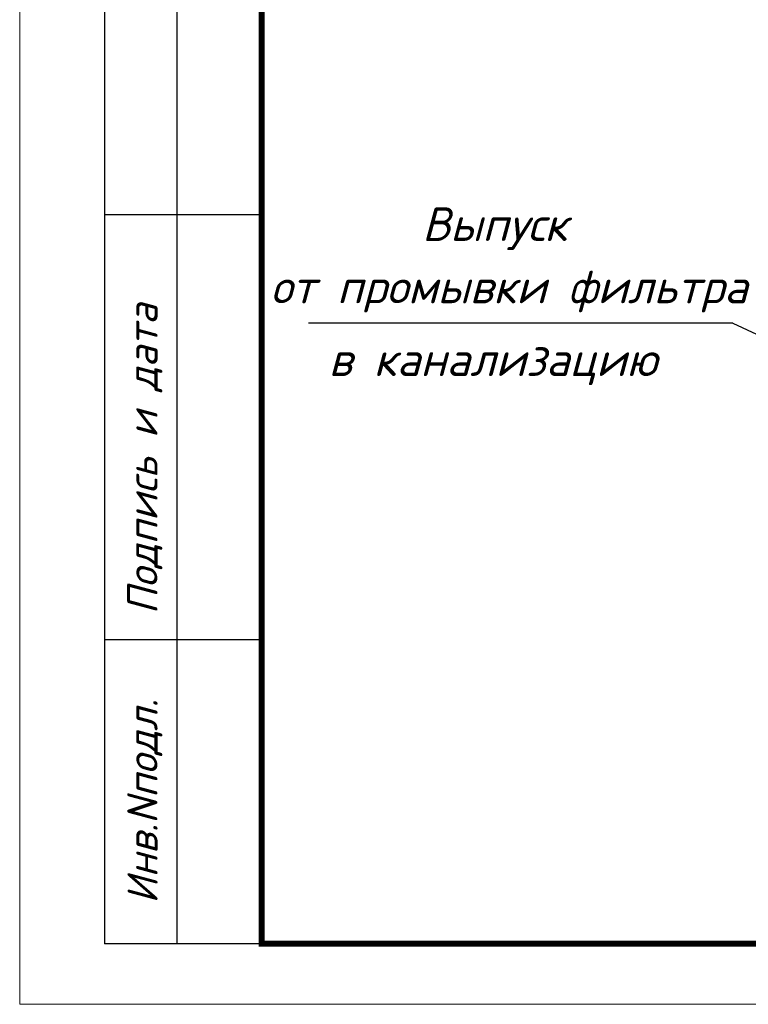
# Model space of a CAD drawing. Extents: x 4114239 to 5838486, y 780458 to 1383318.
# Tile 75 of 231: x 4308800 to 4314824, y 1082284 to 1090416. Entities that reach past the tile are written whole.
import ezdxf

# ---------------------------------------------------------------- set-up
doc = ezdxf.new("R2010")
doc.units = 0
doc.header["$MEASUREMENT"] = 0
doc.layers.add('02', color=7, linetype='Continuous')
doc.layers.add('линия40', color=7, linetype='Continuous', lineweight=5)
doc.layers.add('Основные', color=160, linetype='Continuous', lineweight=40)
doc.styles.add('ГОСТ 250', font='isocpeui.ttf', dxfattribs={"height": 300})

msp = doc.modelspace()

# ---------------------------------------------------------------- linework, layer by layer
at = {"color": 0}
for p, q in [((4309500.1811, 1091303.5615), (4309500.1811, 1082783.5615)), ((4310100.1811, 1091303.5615), (4310100.1811, 1082783.5615)), ((4310800.1811, 1088803.5615), (4309500.1811, 1088803.5615)), ((4310796.5164, 1082777.1331), (4310796.5164, 1087347.1331)), ((4310800.1811, 1085293.5615), (4309500.1811, 1085293.5615)), ((4310800.1811, 1082783.5615), (4309500.1811, 1082783.5615))]:
    msp.add_line(p, q, dxfattribs=at)
at = {"ltscale": 100}
msp.add_line((4314695.7565, 1087910.6988), (4311187.0708, 1087910.6988), dxfattribs=at)
at = {"layer": '02'}
msp.add_line((4314695.7565, 1087910.6988), (4315453.0965, 1087554.8646), dxfattribs=at)
at = {"layer": 'линия40', "ltscale": 3}
for p, q in [((4308800.1811, 1082283.5615), (4308800.1811, 1124283.5615)), ((4310800.1811, 1082783.5615), (4310800.1811, 1123783.5615)), ((4310800.1811, 1123783.5615), (4310800.1811, 1082783.5615)), ((4310800.1811, 1123783.5615), (4310800.1811, 1082783.5615)), ((4367700.1811, 1082783.5615), (4310800.1811, 1082783.5615)), ((4368200.1811, 1082283.5615), (4308800.1811, 1082283.5615))]:
    msp.add_line(p, q, dxfattribs=at)
at = {"layer": 'линия40', "ltscale": 3, "const_width": 50}
msp.add_lwpolyline([(4367700.1811, 1082783.5615), (4310800.1811, 1082783.5615), (4310800.1811, 1123783.5615), (4367700.1811, 1123783.5615)], close=True, dxfattribs=at)

# ---------------------------------------------------------------- texts
at = {"ltscale": 100, "style": 'ГОСТ 250'}
msp.add_text('Выпуск  ', height=277.992, dxfattribs=at).set_placement((4312127.3167, 1088588.7042))
at = {"layer": 'Основные', "color": 0, "style": 'ГОСТ 250'}
for s, p in [('от промывки фильтра  ', (4310874.1122, 1088073.9798)), ('в канализацию  ', (4311354.1972, 1087473.4159))]:
    msp.add_text(s, height=277.992, dxfattribs=at).set_placement(p)
for s, p in [('Подпись и дата', (4309940.1811, 1085503.5615)), ('Инв.Nподл.', (4309940.1811, 1083113.5615))]:
    msp.add_text(s, height=250, rotation=90, dxfattribs=at).set_placement(p)

doc.saveas('drawing.dxf')
